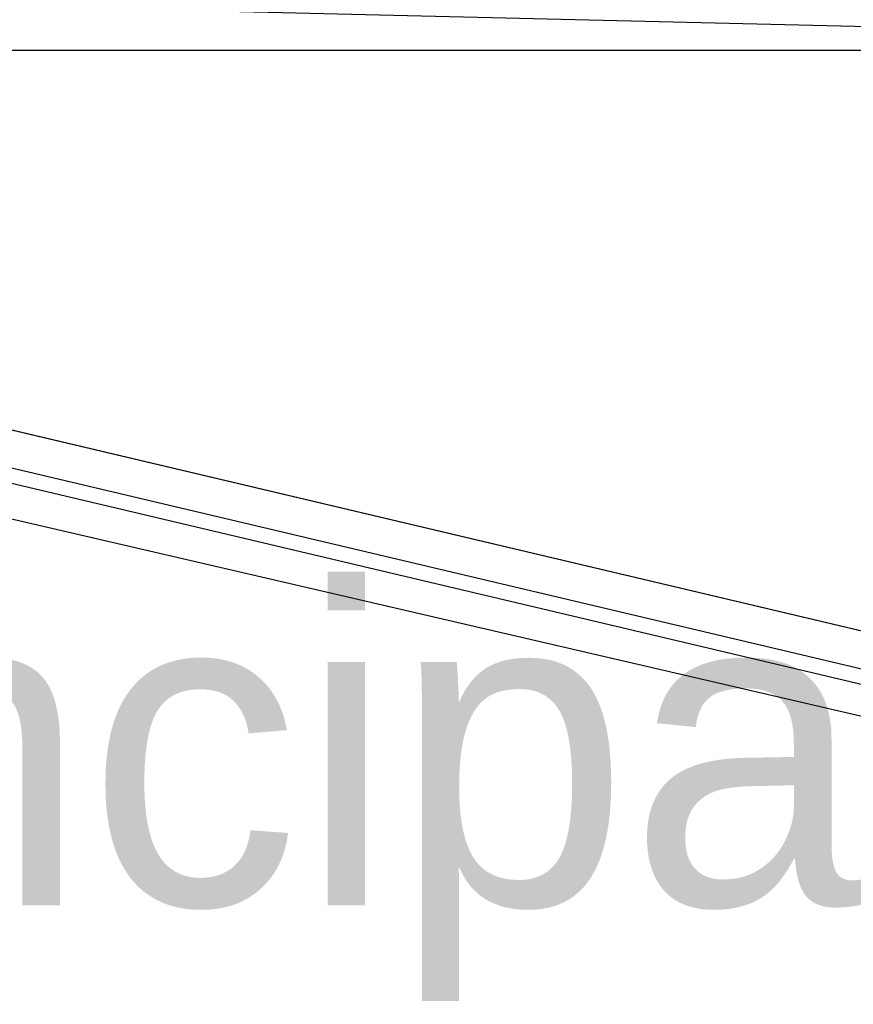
# Model space of a CAD drawing. Header units: feet. Extents: x -79 to 198, y -22 to 181.
# Tile 207 of 256: x 129.04 to 132.2, y 105.4 to 109.13. Entities that reach past the tile are written whole.
import ezdxf
from ezdxf.enums import TextEntityAlignment as Align

# ---------------------------------------------------------------- set-up
doc = ezdxf.new("R2010")
doc.units = ezdxf.units.FT
for name, color, linetype in [('A-AREA-UNIDAD', 30, 'CONTINUOUS'), ('A-LINEA', 7, 'CONTINUOUS'), ('A-MURO-CONCRETO', 8, 'CONTINUOUS'), ('A-NOMBRE-ESPACIO', 2, 'CONTINUOUS')]:
    doc.layers.add(name, color=color, linetype=linetype)

msp = doc.modelspace()

# ---------------------------------------------------------------- linework, layer by layer
at = {"layer": 'A-AREA-UNIDAD'}
msp.add_lwpolyline([(135.92, 108.3733), (135.328, 105.7778), (134.272, 105.6889), (134.16, 106.0444), (121.52, 108.9778), (121.312, 109.3333), (121.312, 110.2933), (121.6, 111.4133), (114.688, 113.0489)], dxfattribs=at)
at = {"layer": 'A-LINEA'}
for p, q in [((134.4267, 106.1511), (121.5867, 109.1911)), ((134.4267, 106.1511), (121.5867, 109.1911)), ((121.6267, 109.1244), (134.4133, 106.0978)), ((121.6267, 109.1244), (134.4133, 106.0978))]:
    msp.add_line(p, q, dxfattribs=at)
msp.add_lwpolyline([(121.4533, 109.3644), (122.1467, 112.2844), (135.96, 109.0178), (135.2667, 106.0978), (121.4533, 109.3644)], dxfattribs=at)
at = {"layer": 'A-MURO-CONCRETO'}
for points in [[(121.4533, 109.3644), (122.92, 109.0178), (135.96, 109.0178), (121.4533, 109.3644)], [(121.4533, 109.3644), (134.4933, 109.3644), (135.96, 109.0178), (121.4533, 109.3644), (121.4533, 109.3644)], [(122.92, 109.0178), (135.96, 109.0178), (135.2667, 106.0978), (122.92, 109.0178), (122.92, 109.0178)]]:
    msp.add_lwpolyline(points, dxfattribs=at)

# ---------------------------------------------------------------- texts
at = {"layer": 'A-NOMBRE-ESPACIO'}
msp.add_text('Dorm. principal', height=1.2, dxfattribs=at).set_placement((127.2, 105.7778), align=Align.CENTER)

doc.saveas('drawing.dxf')
